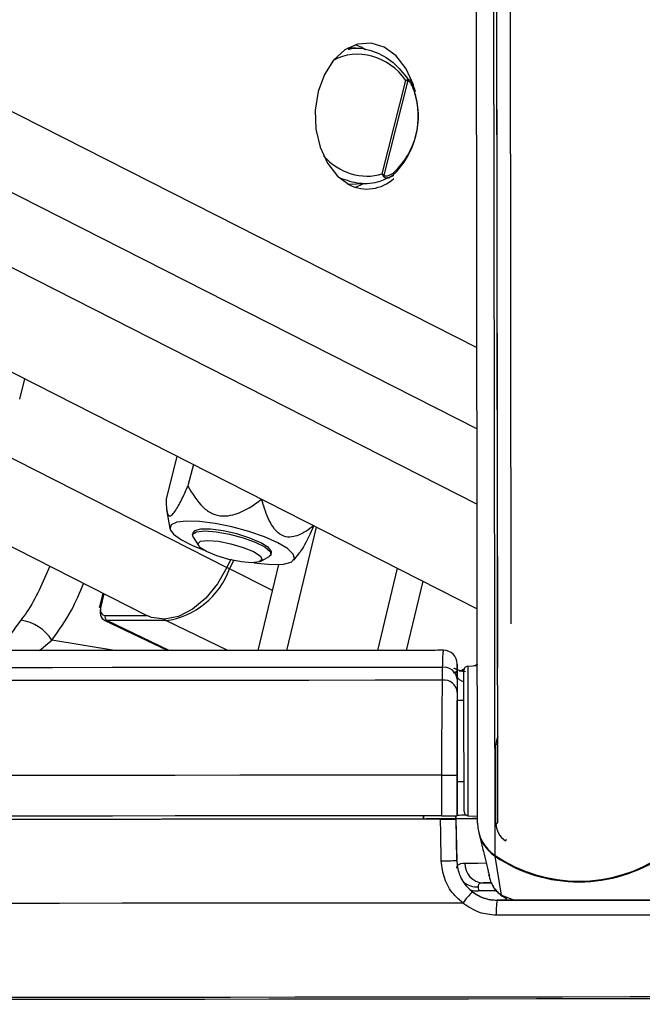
# Model space of a CAD drawing. Header units: millimetres. Extents: x 10 to 13239, y 20 to 10604.
# Tile 51 of 132: x 5436 to 5482, y 2934 to 3007. Entities that reach past the tile are written whole.
import ezdxf

# ---------------------------------------------------------------- set-up
doc = ezdxf.new("R2010")
doc.units = ezdxf.units.MM
doc.layers.add('COMPONENT_GEOMETRY', color=7, linetype='Continuous')
doc.styles.add('SLDTEXTSTYLE0', font='TXT', dxfattribs={"width": 0.75})
doc.dimstyles.new('SLDDIMSTYLE0', dxfattribs={"dimtxt": 75, "dimasz": 3.302, "dimexe": 0, "dimexo": 0.0625, "dimgap": 18.75, "dimtad": 0, "dimtih": 1, "dimtoh": 1, "dimdec": 0, "dimrnd": 1e-09, "dimzin": 12, "dimdsep": 46, "dimtxsty": 'SLDTEXTSTYLE0', "dimsah": 1, "dimcen": 0.09, "dimadec": 0, "dimazin": 3, "dimtfac": 1, "dimtdec": 0, "dimtofl": 0, "dimtmove": 0, "dimatfit": 3, "dimfxl": 1, "dimfrac": 2, "dimtolj": 1, "dimtzin": 12, "dimarcsym": 0})

# ---------------------------------------------------------------- blocks, each defined once
blk = doc.blocks.new('_D_5')
at = {"layer": 'COMPONENT_GEOMETRY', "color": 7}
for p, q in [((6913.409, 3087.794), (6453.731, 3087.794)), ((6456.906, 3087.794), (6456.906, 2097.186)), ((6306.854, 2081.952), (6284.002, 2081.952)), ((6284.002, 2081.952), (6284.002, 1962.889)), ((6606.958, 2081.952), (6629.809, 2081.952)), ((6629.809, 2081.952), (6629.809, 1962.889)), ((6284.002, 1962.889), (6306.854, 1962.889)), ((6629.809, 1962.889), (6606.958, 1962.889)), ((6456.906, 860.067), (6456.906, 1850.675)), ((4047.614, 860.067), (6460.081, 860.067))]:
    blk.add_line(p, q, dxfattribs=at)
for points in [[(6456.906, 3087.794), (6456.398, 3084.492), (6457.414, 3084.492)], [(6456.906, 860.067), (6457.414, 863.369), (6456.398, 863.369)]]:
    blk.add_solid(points, dxfattribs=at)
at = {"layer": 'COMPONENT_GEOMETRY', "color": 7, "char_height": 75, "attachment_point": 1, "style": 'SLDTEXTSTYLE0'}
for s, insert in [('7\'3.71"', (6306.854, 2059.569)), ('2228mm', (6252.322, 1947.356))]:
    blk.add_mtext(s, dxfattribs=dict(at, insert=insert))

msp = doc.modelspace()

# ---------------------------------------------------------------- linework, layer by layer
at = {"color": 7, "linetype": 'Continuous', "lineweight": 25}
for p, q in [((5203.57, 3098.5), (5470.032, 2963.214)), ((5178.595, 3098.283), (5445.625, 2962.709)), ((5470.053, 2947.386), (5469.857, 3093.088)), ((5471.553, 2947.395), (5471.366, 3086.444)), ((5471.538, 2958.831), (5471.366, 3086.444)), ((5472.533, 2962.099), (5472.368, 3085)), ((5461.459, 3004.684), (5461.017, 3004.867)), ((5461.776, 3004.5), (5461.459, 3004.684)), ((5461.059, 3004.607), (5460.458, 3004.622)), ((5463.009, 2995.334), (5464.76, 3002.232)), ((5464.893, 3002.218), (5463.122, 2995.241)), ((5465.205, 3002.039), (5465.177, 3002.098)), ((5463.734, 2995.175), (5463.837, 2995.235)), ((5460.458, 2994.582), (5461.767, 2994.614)), ((5461.017, 2994.337), (5461.626, 2994.611)), ((5436.219, 2978.701), (5436.597, 2980.189)), ((5447.839, 2974.481), (5447.034, 2971.306)), ((5449.05, 2973.867), (5448.648, 2972.282)), ((5447.073, 2970.535), (5447.314, 2969.137)), ((5455.955, 2960.134), (5458.143, 2969.25)), ((5449.014, 2968.829), (5448.979, 2968.692)), ((5449.025, 2968.499), (5449.422, 2967.876)), ((5451.824, 2966.87), (5451.53, 2966.271)), ((5454.017, 2966.71), (5454.662, 2967.068)), ((5454.795, 2967.216), (5454.829, 2967.353)), ((5456.47, 2966.812), (5456.916, 2967.377)), ((5452.024, 2966.77), (5451.73, 2966.169)), ((5453.834, 2960.132), (5455.36, 2966.492)), ((5462.674, 2960.14), (5464.131, 2966.21)), ((5464.796, 2960.142), (5466.022, 2965.25)), ((5442.37, 2964.361), (5442.115, 2963.355)), ((5442.46, 2962.383), (5447.16, 2960.127)), ((5447.005, 2962.338), (5442.665, 2962.338)), ((5467.47, 2957.937), (5467.467, 2958.887)), ((5468.539, 2958.248), (5468.538, 2959.039)), ((5470.038, 2959.002), (5469.322, 2958.963)), ((5470.054, 2959.087), (5469.756, 2958.987)), ((5468.538, 2958.574), (5468.252, 2958.477)), ((5468.539, 2958.248), (5468.541, 2956.447)), ((5468.699, 2958.62), (5469.153, 2958.573)), ((5469.053, 2958.748), (5468.895, 2958.695)), ((5468.539, 2958.015), (5468.54, 2957.064)), ((5469.041, 2956.448), (5468.541, 2956.447)), ((5468.541, 2956.447), (5468.541, 2956.447)), ((5468.553, 2947.943), (5468.545, 2953.495)), ((5471.403, 2947.388), (5471.395, 2953.217)), ((5467.417, 2947.932), (5467.413, 2950.932)), ((5468.549, 2950.935), (5468.553, 2947.935)), ((5468.549, 2950.447), (5469.049, 2950.448)), ((5468.549, 2950.447), (5468.553, 2947.952)), ((5468.549, 2950.447), (5468.553, 2947.957)), ((5468.553, 2947.957), (5468.553, 2947.952)), ((5466.053, 2947.934), (5466.053, 2947.683)), ((5466.053, 2947.683), (5466.053, 2947.93)), ((5468.448, 2947.693), (5466.258, 2947.69)), ((5466.258, 2947.683), (5466.258, 2947.69)), ((5466.258, 2947.69), (5466.258, 2947.683)), ((5468.444, 2947.934), (5468.448, 2947.693)), ((5468.448, 2947.701), (5468.444, 2947.934)), ((5468.448, 2947.701), (5468.448, 2947.707)), ((5468.448, 2947.707), (5468.506, 2944.631)), ((5468.448, 2947.693), (5468.448, 2947.685)), ((5468.448, 2947.685), (5468.505, 2944.632)), ((5468.553, 2947.943), (5468.553, 2947.935)), ((5469.337, 2947.934), (5470.053, 2947.897)), ((5470.145, 2946.668), (5470.36, 2945.757)), ((5468.505, 2944.632), (5468.506, 2944.633)), ((5471.815, 2942.052), (5471.352, 2944.932)), ((5470.839, 2943.805), (5470.849, 2943.764)), ((5470.464, 2942.962), (5471.094, 2942.963)), ((5470.878, 2943.561), (5470.919, 2943.383)), ((5470.091, 2942.68), (5470.126, 2942.384)), ((5471.509, 2941.689), (5471.509, 2941.688))]:
    msp.add_line(p, q, dxfattribs=at)
at = {"color": 8, "linetype": 'Continuous', "lineweight": 25}
for p, q in [((5218.539, 3098.63), (5470.022, 2970.95)), ((5229.273, 3098.723), (5470.014, 2976.497)), ((5240.89, 3098.824), (5470.006, 2982.5)), ((5191.299, 3098.393), (5451.53, 2966.271)), ((5471.342, 2944.992), (5471.151, 3087.046)), ((5454.895, 2964.556), (5451.73, 2966.169)), ((5442.444, 2964.323), (5442.206, 2963.383)), ((5442.533, 2962.724), (5445.595, 2962.724)), ((5447.271, 2960.127), (5442.665, 2962.338)), ((5451.605, 2960.13), (5447.005, 2962.338)), ((5437.688, 2960.123), (5438.599, 2960.899)), ((5443.223, 2960.125), (5438.599, 2960.899)), ((5469.047, 2958.716), (5468.753, 2958.611)), ((5471.44, 2942.385), (5470.126, 2942.384)), ((5471.815, 2942.052), (5472.782, 2941.691)), ((5472.218, 2941.846), (5471.815, 2942.052))]:
    msp.add_line(p, q, dxfattribs=at)
at = {"color": 7, "linetype": 'Continuous', "lineweight": 25, "flags": 128}
for points in [[(5465.333, 3001.863), (5465.319, 3001.906), (5464.78, 3003.091), (5464.042, 3004.039), (5463.156, 3004.684), (5462.182, 3004.983), (5461.186, 3004.916), (5460.237, 3004.486), (5459.398, 3003.723), (5458.728, 3002.68), (5458.272, 3001.427), (5458.06, 3000.049), (5458.108, 2998.641), (5458.412, 2997.298), (5458.951, 2996.113), (5459.689, 2995.165), (5460.575, 2994.52), (5460.575, 2994.52)], [(5455.28, 2968.091), (5454.303, 2968.524), (5453.149, 2968.925), (5451.904, 2969.264), (5450.66, 2969.516), (5449.51, 2969.662), (5448.539, 2969.692), (5447.818, 2969.603), (5447.402, 2969.402), (5447.321, 2969.104), (5447.582, 2968.73), (5448.164, 2968.31), (5449.025, 2967.872), (5449.789, 2967.563)], [(5454.043, 2968.091), (5453.232, 2968.438), (5452.263, 2968.743), (5451.253, 2968.969), (5450.324, 2969.089), (5449.587, 2969.089), (5449.132, 2968.969), (5449.014, 2968.829)], [(5449.025, 2968.499), (5448.994, 2968.731), (5449.285, 2968.907), (5449.89, 2968.968)], [(5449.89, 2968.968), (5450.736, 2968.907), (5451.721, 2968.731), (5452.726, 2968.461), (5453.629, 2968.13), (5454.323, 2967.778), (5454.722, 2967.447), (5454.78, 2967.178), (5454.662, 2967.068)], [(5450.127, 2968.258), (5450.913, 2968.196), (5451.826, 2968.016), (5452.729, 2967.748), (5453.484, 2967.432), (5453.975, 2967.116), (5454.128, 2966.848), (5453.92, 2966.669), (5453.382, 2966.606), (5452.596, 2966.669), (5451.682, 2966.848), (5450.78, 2967.116), (5450.025, 2967.432), (5449.534, 2967.748), (5449.381, 2968.016), (5449.589, 2968.196), (5450.127, 2968.258)], [(5453.545, 2966.61), (5453.776, 2966.579), (5454.846, 2966.49), (5455.7, 2966.52), (5456.274, 2966.666), (5456.525, 2966.918), (5456.434, 2967.257), (5456.009, 2967.658), (5455.28, 2968.091)], [(5454.829, 2967.353), (5454.83, 2967.439), (5454.598, 2967.744), (5454.043, 2968.091)], [(5451.53, 2966.271), (5450.844, 2965.051), (5449.981, 2963.998), (5448.996, 2963.179), (5447.955, 2962.648), (5446.924, 2962.439), (5445.97, 2962.565), (5445.625, 2962.709)], [(5442.193, 2963.281), (5442.158, 2963.301), (5442.133, 2963.32), (5442.118, 2963.337), (5442.114, 2963.353), (5442.115, 2963.355)], [(5467.467, 2958.887), (5462.355, 2958.882), (5457.328, 2958.877), (5452.415, 2958.873), (5447.644, 2958.869), (5443.043, 2958.866), (5438.636, 2958.864), (5434.45, 2958.862), (5430.507, 2958.862), (5426.829, 2958.862), (5423.439, 2958.862), (5420.354, 2958.864), (5417.593, 2958.866), (5415.171, 2958.869), (5413.101, 2958.873), (5411.395, 2958.877), (5410.064, 2958.882), (5409.114, 2958.887)], [(5469.044, 2954.645), (5469.042, 2955.918), (5469.04, 2957.023), (5469.039, 2957.884), (5469.038, 2958.443), (5469.038, 2958.661), (5469.038, 2958.663)], [(5467.47, 2957.937), (5462.489, 2957.931), (5457.585, 2957.926), (5452.782, 2957.922), (5448.106, 2957.918), (5443.58, 2957.915), (5439.226, 2957.913), (5435.069, 2957.911), (5431.128, 2957.91), (5427.423, 2957.91), (5423.974, 2957.91), (5420.799, 2957.911), (5417.912, 2957.913), (5415.33, 2957.915), (5413.065, 2957.918), (5411.129, 2957.922), (5409.532, 2957.926), (5408.281, 2957.931), (5407.383, 2957.937)], [(5469.041, 2956.448), (5469.041, 2956.586), (5469.041, 2956.748)], [(5468.545, 2953.495), (5468.544, 2954.073), (5468.544, 2954.628), (5468.543, 2955.138), (5468.542, 2955.584), (5468.542, 2955.95), (5468.541, 2956.222), (5468.541, 2956.39), (5468.541, 2956.447)], [(5469.052, 2948.233), (5469.052, 2948.372), (5469.051, 2948.855), (5469.05, 2949.65), (5469.049, 2950.705), (5469.047, 2951.947), (5469.045, 2953.29), (5469.044, 2954.645)], [(5467.413, 2950.932), (5462.358, 2950.926), (5457.373, 2950.921), (5452.483, 2950.917), (5447.71, 2950.913), (5443.077, 2950.91), (5438.604, 2950.907), (5434.314, 2950.905), (5430.227, 2950.904), (5426.36, 2950.903), (5422.733, 2950.903), (5419.362, 2950.904), (5416.264, 2950.905), (5413.452, 2950.907), (5410.94, 2950.91), (5408.74, 2950.913), (5406.861, 2950.917), (5405.313, 2950.921), (5404.103, 2950.926), (5403.237, 2950.932)], [(5469.05, 2950.148), (5469.05, 2950.202), (5469.049, 2950.448)], [(5467.417, 2947.932), (5462.362, 2947.926), (5457.377, 2947.921), (5452.487, 2947.917), (5447.714, 2947.913), (5443.081, 2947.909), (5438.608, 2947.907), (5434.318, 2947.905), (5430.231, 2947.904), (5426.364, 2947.903), (5422.737, 2947.903), (5419.366, 2947.904), (5416.268, 2947.905), (5413.456, 2947.907), (5410.944, 2947.909), (5408.744, 2947.913), (5406.865, 2947.917), (5405.317, 2947.921), (5404.107, 2947.926), (5403.241, 2947.932)], [(5467.311, 2947.682), (5461.99, 2947.676), (5456.749, 2947.671), (5451.616, 2947.666), (5446.617, 2947.662), (5441.78, 2947.659), (5437.127, 2947.656), (5432.685, 2947.654), (5428.475, 2947.653), (5424.52, 2947.653), (5420.84, 2947.653), (5417.454, 2947.654), (5414.38, 2947.656), (5411.634, 2947.659), (5409.23, 2947.662), (5407.181, 2947.666), (5405.496, 2947.671), (5404.185, 2947.676), (5403.255, 2947.682)], [(5466.258, 2947.683), (5461.232, 2947.678), (5456.286, 2947.673), (5451.444, 2947.668), (5446.731, 2947.665), (5442.169, 2947.662), (5437.779, 2947.659), (5433.585, 2947.658), (5429.607, 2947.657), (5425.863, 2947.656), (5422.373, 2947.657), (5419.154, 2947.658), (5416.22, 2947.659), (5413.588, 2947.662), (5411.269, 2947.665), (5409.274, 2947.668), (5407.615, 2947.673), (5406.298, 2947.678), (5405.331, 2947.683)], [(5467.37, 2944.595), (5467.332, 2946.594), (5467.311, 2947.682)], [(5468.451, 2947.714), (5468.844, 2947.715), (5470.069, 2947.718)], [(5471.039, 2942.964), (5470.797, 2942.963), (5470.464, 2942.962)], [(5468.972, 2941.484), (5463.747, 2941.478), (5458.591, 2941.472), (5453.529, 2941.468), (5448.587, 2941.464), (5443.79, 2941.46), (5439.16, 2941.457), (5434.722, 2941.455), (5430.497, 2941.454), (5426.506, 2941.453), (5422.769, 2941.453), (5419.306, 2941.454), (5416.132, 2941.455), (5413.264, 2941.457), (5410.716, 2941.46), (5408.501, 2941.464), (5406.63, 2941.468), (5405.112, 2941.472), (5403.955, 2941.478), (5403.164, 2941.484)], [(5483.613, 2941.706), (5482.102, 2941.704), (5480.589, 2941.701), (5479.076, 2941.699), (5477.561, 2941.697), (5476.046, 2941.695), (5474.532, 2941.693), (5473.02, 2941.691), (5471.509, 2941.689)], [(5471.509, 2941.688), (5473.02, 2941.69), (5474.532, 2941.692), (5476.046, 2941.694), (5477.561, 2941.696), (5479.075, 2941.698), (5480.59, 2941.7), (5482.102, 2941.702), (5483.613, 2941.705)], [(5483.696, 2940.595), (5482.165, 2940.593), (5480.632, 2940.591), (5479.097, 2940.589), (5477.562, 2940.587), (5476.027, 2940.584), (5474.493, 2940.582), (5472.96, 2940.58), (5471.429, 2940.579)], [(5484.506, 2934.409), (5479.465, 2934.402), (5474.415, 2934.395), (5469.38, 2934.389), (5464.386, 2934.383), (5459.458, 2934.378), (5454.621, 2934.373), (5449.897, 2934.37), (5445.312, 2934.366), (5440.887, 2934.363), (5436.645, 2934.361), (5432.606, 2934.36)], [(5486.334, 2934.555), (5481.334, 2934.547), (5476.316, 2934.541), (5471.304, 2934.534), (5466.322, 2934.528), (5461.396, 2934.523), (5456.548, 2934.518), (5451.803, 2934.514), (5447.183, 2934.51), (5442.711, 2934.507), (5438.409, 2934.505), (5434.298, 2934.503)]]:
    msp.add_lwpolyline(points, dxfattribs=at)
at = {"color": 8, "linetype": 'Continuous', "lineweight": 25, "flags": 128}
for points in [[(5465.444, 3001.474), (5465.444, 3001.471), (5465.441, 3001.457), (5465.429, 3001.441), (5465.409, 3001.423), (5465.381, 3001.405)], [(5442.115, 2963.355), (5442.121, 2963.365), (5442.14, 2963.375), (5442.168, 2963.381), (5442.206, 2963.383)], [(5469.322, 2958.963), (5469.322, 2958.961), (5469.322, 2958.73), (5469.323, 2958.139), (5469.324, 2957.228), (5469.326, 2956.06), (5469.328, 2954.714)], [(5468.937, 2958.596), (5469.03, 2958.563), (5469.038, 2958.56)], [(5469.328, 2954.714), (5469.33, 2953.282), (5469.332, 2951.861), (5469.333, 2950.548), (5469.335, 2949.433), (5469.336, 2948.591), (5469.337, 2948.081), (5469.337, 2947.934)], [(5471.403, 2947.388), (5471.481, 2947.39), (5471.553, 2947.395)], [(5472.112, 2946.071), (5472.157, 2946.135), (5472.198, 2946.198)], [(5469.111, 2944.435), (5469.554, 2944.436), (5470.104, 2944.438), (5470.676, 2944.44)], [(5469.572, 2942.438), (5469.823, 2942.391), (5470.126, 2942.384)]]:
    msp.add_lwpolyline(points, dxfattribs=at)
at = {"color": 7, "linetype": 'Continuous', "lineweight": 25}
for centre, radius, start, end in [((5464.547, 3002.19), 0.347, 4.68592, 16.81974), ((5459.667, 2999.6), 6.012, 313.09138, 18.41973), ((5459.963, 2999.6), 5.71, 313.09426, 18.41803), ((5462.81, 2995.474), 0.389, 313.34801, 323.25021), ((5461.873, 2997.13), 2.915, 243.57076, 312.91643), ((5446.178, 2968.188), 5.908, 278.04784, 340.01743), ((5442.856, 2962.618), 0.339, 161.96567, 235.66829), ((5435.846, 2959.116), 3.28, 32.94382, 82.02734), ((5467.537, 2959.145), 1, 0.0366, 90.29903), ((5467.588, 2957.941), 0.954, 4.4233, 97.25352), ((5469.338, 2958.664), 0.3, 93.07703, 180.07703), ((5467.589, 2956.99), 0.954, 4.42114, 97.16384), ((5467.448, 3162.242), 211.31, 269.99052, 270.2983), ((5469.325, 2883.995), 63.966, 90.08962, 90.69218), ((5469.352, 2948.233), 0.3, 180.07703, 267.07703), ((5467.441, 3163.668), 215.736, 269.99368, 270.29515), ((5470.142, 2762.993), 184.721, 90.02252, 90.52528), ((5472.952, 2947.402), 2.899, 180.32422, 236.26238), ((5472.998, 2947.397), 1.594, 180.3205, 236.26599), ((5472.982, 2947.356), 2.921, 207.08342, 236.08173), ((5467.344, 2962.495), 17.901, 270.0839, 273.7216), ((5470.54, 2944.389), 1.429, 178.167, 266.95551), ((5477.544, 2954.213), 11.113, 236.07737, 304.0765), ((5477.532, 2954.11), 11.065, 236.04183, 270.13947), ((5477.556, 2954.11), 11.064, 270.01523, 304.11257), ((5471.964, 2939.569), 3.553, 129.77941, 147.38226), ((5475.006, 2940.879), 3.59, 166.96488, 184.7944)]:
    msp.add_arc(centre, radius, start, end, dxfattribs=at)
at = {"color": 8, "linetype": 'Continuous', "lineweight": 25}
for centre, radius, start, end in [((5463.714, 2995.349), 0.171, 316.90513, 28.50033), ((5449.108, 2960.92), 5.867, 63.45931, 65.64865), ((5447.112, 2962.544), 0.232, 207.1643, 242.4567), ((5474.43, 2952.66), 3.085, 159.25866, 169.597), ((5471.49, 2944.921), 0.139, 155.97379, 175.18436), ((5470.007, 2944.244), 1.566, 232.19679, 273.05644)]:
    msp.add_arc(centre, radius, start, end, dxfattribs=at)
for start_param, end_param in [(4.921926, 6.338838), (1.901446, 3.01695)]:
    msp.add_ellipse((5461.536, 2999.664), major_axis=(-1.949, 4.146), ratio=0.895007, start_param=start_param, end_param=end_param, dxfattribs=at)
at = {"color": 7, "linetype": 'Continuous', "lineweight": 25}
for centre, major_axis, ratio, start_param, end_param in [((5442.9, 2963.281), (0.447, 0.895), 0.66672, 1.892152, 3.462948), ((5442.701, 2963.383), (0.317, 0.624), 0.665438, 1.896523, 3.46732)]:
    msp.add_ellipse(centre, major_axis=major_axis, ratio=ratio, start_param=start_param, end_param=end_param, dxfattribs=at)
for points, knots in [([(5460.493, 3004.534), (5460.601, 3004.561), (5461.207, 3004.714), (5462.393, 3004.424), (5463.861, 3003.675), (5464.573, 3002.754), (5464.922, 3002.302)], [0, 0, 0, 0, 0.067452, 0.376844, 0.695002, 1, 1, 1, 1]), ([(5464.76, 3002.232), (5464.761, 3002.233), (5464.805, 3002.254), (5464.843, 3002.272), (5464.879, 3002.291)], [0, 0, 0, 0, 0.028909, 1, 1, 1, 1]), ([(5464.893, 3002.218), (5464.852, 3002.223), (5464.81, 3002.228), (5464.762, 3002.232), (5464.76, 3002.232)], [0, 0, 0, 0, 0.971185, 1, 1, 1, 1]), ([(5464.879, 3002.291), (5464.896, 3002.297), (5464.948, 3002.315), (5465.026, 3002.286), (5465.137, 3002.185), (5465.22, 3002.069), (5465.25, 3001.952), (5465.253, 3001.94)], [0, 0, 0, 0, 0.1000994, 0.304554, 0.485216, 0.9483733, 1, 1, 1, 1]), ([(5465.381, 3001.405), (5465.33, 3001.556), (5465.246, 3001.804), (5465.103, 3002.049), (5465.003, 3002.164), (5464.944, 3002.216), (5464.904, 3002.218), (5464.893, 3002.218)], [0, 0, 0, 0, 0.455731, 0.745095, 0.85067, 0.957037, 1, 1, 1, 1]), ([(5465.441, 3001.473), (5465.42, 3001.546), (5465.374, 3001.713), (5465.296, 3001.859), (5465.253, 3001.94)], [0, 0, 0, 0, 0.439145, 1, 1, 1, 1]), ([(5463.077, 2995.191), (5463.057, 2995.237), (5463.037, 2995.285), (5463.01, 2995.333), (5463.009, 2995.334)], [0, 0, 0, 0, 0.971469, 1, 1, 1, 1]), ([(5463.009, 2995.334), (5463.01, 2995.333), (5463.053, 2995.304), (5463.088, 2995.272), (5463.122, 2995.241)], [0, 0, 0, 0, 0.029107, 1, 1, 1, 1]), ([(5463.122, 2995.241), (5463.131, 2995.231), (5463.158, 2995.203), (5463.256, 2995.176), (5463.485, 2995.201), (5463.703, 2995.312), (5463.847, 2995.418), (5463.864, 2995.431)], [0, 0, 0, 0, 0.045332, 0.125548, 0.375592, 0.924118, 1, 1, 1, 1]), ([(5463.774, 2995.21), (5463.462, 2995.051), (5462.703, 2994.661), (5461.339, 2994.514), (5460.378, 2994.85), (5459.904, 2995.015)], [0, 0, 0, 0, 0.261268, 0.636227, 1, 1, 1, 1]), ([(5463.734, 2995.175), (5463.732, 2995.173), (5463.68, 2995.127), (5463.623, 2995.099), (5463.569, 2995.073)], [0, 0, 0, 0, 0.04022, 1, 1, 1, 1]), ([(5447.034, 2971.306), (5447.044, 2970.901), (5447.059, 2970.329), (5447.259, 2970.023), (5447.482, 2970.118), (5447.818, 2970.566), (5448.214, 2971.317), (5448.511, 2971.977), (5448.648, 2972.282)], [0, 0, 0, 0, 0.29866, 0.42097, 0.544498, 0.650576, 0.83827, 1, 1, 1, 1]), ([(5448.648, 2972.282), (5448.977, 2971.714), (5449.441, 2970.914), (5450.422, 2970.212), (5451.206, 2970.022), (5452.164, 2970.155), (5453.138, 2970.612), (5453.799, 2971.087), (5454.105, 2971.306)], [0, 0, 0, 0, 0.298654, 0.420978, 0.544504, 0.650578, 0.838275, 1, 1, 1, 1]), ([(5457.947, 2969.356), (5457.753, 2969.208), (5457.284, 2968.852), (5456.586, 2968.515), (5455.868, 2968.483), (5455.28, 2968.79), (5454.692, 2969.562), (5454.341, 2970.47), (5454.153, 2971.135), (5454.105, 2971.306)], [0, 0, 0, 0, 0.133929, 0.322694, 0.442245, 0.562782, 0.692289, 0.920669, 1, 1, 1, 1]), ([(5457.947, 2969.356), (5457.687, 2968.773), (5457.332, 2967.977), (5457, 2967.507), (5456.912, 2967.38)], [0, 0, 0, 0, 0.731934, 1, 1, 1, 1]), ([(5467.536, 2960.145), (5467.131, 2960.145), (5465.24, 2960.143), (5461.902, 2960.139), (5457.567, 2960.135), (5453.332, 2960.131), (5449.215, 2960.128), (5445.238, 2960.126), (5441.419, 2960.124), (5437.779, 2960.123), (5434.333, 2960.122), (5431.101, 2960.122), (5428.096, 2960.122), (5425.336, 2960.123), (5422.833, 2960.125), (5420.599, 2960.127), (5418.647, 2960.13), (5416.985, 2960.133), (5415.635, 2960.137), (5414.66, 2960.141), (5414.276, 2960.144), (5414.118, 2960.145)], [0, 0, 0, 0, 0.015225, 0.070933, 0.12665, 0.182365, 0.238079, 0.293793, 0.349504, 0.405213, 0.460918, 0.516619, 0.572314, 0.628001, 0.683675, 0.73933, 0.794954, 0.850525, 0.905995, 0.96125, 1, 1, 1, 1]), ([(5468.538, 2959.039), (5468.538, 2959.109), (5468.537, 2959.254), (5468.538, 2958.435), (5468.539, 2958.015)], [0, 0, 0, 0, 0.485672, 1, 1, 1, 1]), ([(5468.937, 2958.599), (5468.777, 2958.642), (5468.468, 2958.725), (5468.278, 2958.833), (5468.303, 2958.812), (5468.308, 2958.807)], [0, 0, 0, 0, 0.458769, 0.884352, 1, 1, 1, 1]), ([(5467.413, 2950.932), (5467.414, 2951.826), (5467.414, 2953.612), (5467.432, 2955.989), (5467.453, 2957.326), (5467.468, 2957.854), (5467.47, 2957.937)], [0, 0, 0, 0, 0.313659, 0.627134, 0.941603, 1, 1, 1, 1]), ([(5468.54, 2957.064), (5468.54, 2956.991), (5468.541, 2956.53), (5468.542, 2955.36), (5468.545, 2953.281), (5468.547, 2951.717), (5468.549, 2950.935)], [0, 0, 0, 0, 0.0584371, 0.37309, 0.6865219, 1, 1, 1, 1]), ([(5471.395, 2953.217), (5471.399, 2953.217), (5471.429, 2953.214), (5471.481, 2953.211), (5471.526, 2953.212), (5471.545, 2953.212)], [0, 0, 0, 0, 0.061769, 0.578841, 1, 1, 1, 1]), ([(5467.311, 2947.682), (5467.424, 2947.682), (5467.65, 2947.682), (5467.97, 2947.683), (5468.229, 2947.683), (5468.411, 2947.684), (5468.436, 2947.684), (5468.448, 2947.685)], [0, 0, 0, 0, 0.1975425, 0.395185, 0.5927041, 0.790276, 1, 1, 1, 1]), ([(5470.367, 2945.758), (5470.371, 2945.732), (5470.411, 2945.47), (5470.449, 2945.374), (5470.483, 2945.288)], [0, 0, 0, 0, 0.101552, 1, 1, 1, 1]), ([(5470.483, 2945.288), (5470.549, 2945.017), (5470.683, 2944.467), (5470.822, 2943.912), (5470.892, 2943.631)], [0, 0, 0, 0, 0.493261, 1, 1, 1, 1]), ([(5468.972, 2941.484), (5468.735, 2941.689), (5468.162, 2942.185), (5467.53, 2943.259), (5467.423, 2944.15), (5467.37, 2944.595)], [0, 0, 0, 0, 0.260346, 0.630686, 1, 1, 1, 1]), ([(5468.505, 2944.632), (5468.545, 2944.299), (5468.624, 2943.632), (5469.091, 2942.826), (5469.516, 2942.453), (5469.691, 2942.299)], [0, 0, 0, 0, 0.3700224, 0.7403362, 1, 1, 1, 1]), ([(5468.506, 2944.633), (5468.545, 2944.299), (5468.623, 2943.63), (5469.15, 2942.745), (5469.917, 2942.08), (5470.752, 2941.736), (5471.298, 2941.702), (5471.509, 2941.689)], [0, 0, 0, 0, 0.215291, 0.43056, 0.646496, 0.863797, 1, 1, 1, 1]), ([(5468.517, 2944.047), (5468.532, 2944.144), (5468.568, 2944.377), (5468.911, 2944.413), (5469.111, 2944.435)], [0, 0, 0, 0, 0.416464, 1, 1, 1, 1]), ([(5470.866, 2943.72), (5470.866, 2943.72), (5470.855, 2943.72), (5470.861, 2943.724), (5470.868, 2943.728)], [0, 0, 0, 0, 0.000902, 1, 1, 1, 1]), ([(5470.868, 2943.728), (5470.868, 2943.729), (5470.868, 2943.729), (5470.868, 2943.729), (5470.868, 2943.729)], [0, 0, 0, 0, 0.477402, 1, 1, 1, 1]), ([(5470.464, 2942.962), (5470.35, 2942.951), (5470.211, 2942.938), (5470.096, 2942.837), (5470.093, 2942.75), (5470.091, 2942.68)], [0, 0, 0, 0, 0.47779, 0.583728, 1, 1, 1, 1]), ([(5469.691, 2942.299), (5469.981, 2942.117), (5470.538, 2941.765), (5471.194, 2941.713), (5471.509, 2941.688)], [0, 0, 0, 0, 0.519398, 1, 1, 1, 1]), ([(5471.166, 2942.802), (5471.185, 2942.753), (5471.26, 2942.561), (5471.485, 2942.321), (5471.804, 2942.024), (5472.051, 2941.887), (5472.2, 2941.804)], [0, 0, 0, 0, 0.106528, 0.413544, 0.647924, 1, 1, 1, 1]), ([(5471.429, 2940.579), (5471.002, 2940.617), (5470.104, 2940.698), (5469.361, 2941.214), (5468.972, 2941.484)], [0, 0, 0, 0, 0.475873, 1, 1, 1, 1])]:
    msp.add_open_spline(points, degree=3, knots=knots, dxfattribs=at)
at = {"color": 8, "linetype": 'Continuous', "lineweight": 25}
for points, knots in [([(5463.569, 2995.073), (5463.546, 2995.058), (5463.48, 2995.014), (5463.371, 2994.999), (5463.26, 2995.011), (5463.176, 2995.054), (5463.114, 2995.113), (5463.088, 2995.169), (5463.077, 2995.191)], [0, 0, 0, 0, 0.1381414, 0.4116078, 0.6166863, 0.7743743, 0.909352, 1, 1, 1, 1]), ([(5438.451, 2966.351), (5437.935, 2965.165), (5437.308, 2963.726), (5436.451, 2962.567), (5436.301, 2962.364)], [0, 0, 0, 0, 0.824468, 1, 1, 1, 1]), ([(5438.599, 2960.899), (5439.104, 2961.606), (5440.006, 2962.869), (5440.655, 2964.409), (5440.94, 2965.087)], [0, 0, 0, 0, 0.560061, 1, 1, 1, 1]), ([(5436.301, 2962.364), (5435.787, 2961.667), (5435.15, 2960.802), (5434.707, 2960.232), (5434.622, 2960.122)], [0, 0, 0, 0, 0.806497, 1, 1, 1, 1]), ([(5467.467, 2958.887), (5467.481, 2959.36), (5467.502, 2960.067), (5467.528, 2960.106), (5467.537, 2960.119)], [0, 0, 0, 0, 0.669417, 1, 1, 1, 1]), ([(5468.538, 2958.534), (5468.536, 2958.533), (5468.446, 2958.501), (5468.348, 2958.489), (5468.252, 2958.477)], [0, 0, 0, 0, 0.020608, 1, 1, 1, 1]), ([(5469.039, 2957.817), (5468.985, 2957.838), (5468.617, 2957.976), (5468.575, 2958.123), (5468.539, 2958.248)], [0, 0, 0, 0, 0.145948, 1, 1, 1, 1]), ([(5470.892, 2943.631), (5470.901, 2943.534), (5470.911, 2943.416), (5470.888, 2943.54), (5470.884, 2943.562)], [0, 0, 0, 0, 0.819415, 1, 1, 1, 1]), ([(5470.925, 2943.384), (5470.929, 2943.36), (5470.96, 2943.174), (5471.114, 2942.828), (5471.4, 2942.386), (5471.68, 2942.161), (5471.815, 2942.052)], [0, 0, 0, 0, 0.044994, 0.345467, 0.683627, 1, 1, 1, 1])]:
    msp.add_open_spline(points, degree=3, knots=knots, dxfattribs=at)

# ---------------------------------------------------------------- dimensions: what is measured, and where the dimension line sits
at = {"layer": 'COMPONENT_GEOMETRY', "color": 7}
dim = msp.add_linear_dim(base=(6456.906, 860.067), p1=(6914.679, 3087.794), p2=(4046.344, 860.067), angle=90, dimstyle='SLDDIMSTYLE0', dxfattribs=at)
dim.commit()
dim.dimension.update_dxf_attribs({"geometry": '_D_5', "text_midpoint": (6456.906, 1973.931), "dimtype": 160})

doc.saveas('drawing.dxf')
